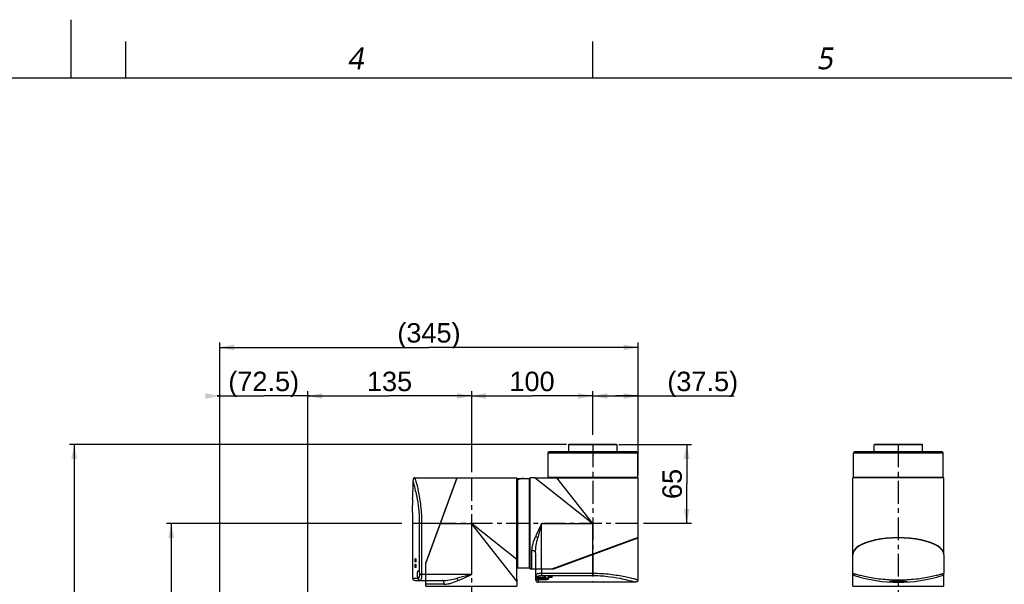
# Model space of a CAD drawing. Header units: millimetres. Extents: x 12 to 2508, y 25 to 1770.
# Tile 30 of 53: x 1218 to 2029, y 1305 to 1770. Entities that reach past the tile are written whole.
import ezdxf

# ---------------------------------------------------------------- set-up
doc = ezdxf.new("R2010")
doc.units = ezdxf.units.MM
doc.linetypes.add('CENTER', pattern=[0.6, 0.375, -0.075, 0.075, -0.075])
for name, color, linetype in [('ARM1_ABL4', 7, 'Continuous'), ('ARM1_PIPE_PBL5', 7, 'Continuous'), ('COVER_S_PBL29', 7, 'Continuous'), ('COVER_S_PBL30', 7, 'Continuous'), ('COVER_S_PBL68', 7, 'Continuous'), ('FLANGE_E_PBL3', 7, 'Continuous'), ('FLANGE_E_PBL52', 7, 'Continuous'), ('HOLDER_S_PBL18', 7, 'Continuous'), ('HOLDER_S_PBL37', 7, 'Continuous'), ('HOLDER_S_PBL66', 7, 'Continuous'), ('HOLDER_S_PBL69', 7, 'Continuous'), ('MODULE_S_ABL17', 7, 'Continuous'), ('MODULE_S_ABL2', 7, 'Continuous'), ('MODULE_S_ABL65', 7, 'Continuous'), ('MODULE_S_ABL67', 7, 'Continuous'), ('new_view_6_VBL0', 7, 'Continuous'), ('RING_S_PBL44', 7, 'Continuous'), ('오른쪽_7_VBL10', 7, 'Continuous')]:
    doc.layers.add(name, color=color, linetype=linetype)
doc.styles.get("Standard").update_dxf_attribs({"font": 'arial.ttf'})
doc.styles.add('TEXTSTYLE_2', font='malgun.ttf')
doc.dimstyles.new('DIMSTYLE_4', dxfattribs={"dimtxt": 16, "dimasz": 12, "dimexe": 1, "dimexo": 0.5, "dimgap": 1, "dimtad": 1, "dimdsep": 46, "dimtxsty": 'Standard', "dimblk": '_FILLED', "dimblk1": '_FILLED', "dimblk2": '_FILLED', "dimcen": 0.09, "dimclrt": 134, "dimazin": 2, "dimtp": 0.5, "dimtm": 0.5, "dimtfac": 1, "dimtofl": 0, "dimtmove": 0, "dimatfit": 3, "dimldrblk": '_FILLED', "dimfxl": 1, "dimtolj": 1, "dimarcsym": 0})
doc.dimstyles.new('DIMSTYLE_6', dxfattribs={"dimtxt": 16, "dimasz": 12, "dimexe": 1, "dimexo": 0.5, "dimgap": 1, "dimtad": 1, "dimdec": 0, "dimdsep": 46, "dimtxsty": 'Standard', "dimblk": '_FILLED', "dimblk1": '_FILLED', "dimblk2": '_FILLED', "dimcen": 0.09, "dimclrt": 134, "dimazin": 2, "dimtp": 1.2, "dimtm": 1.2, "dimtfac": 1, "dimtdec": 0, "dimtofl": 0, "dimtmove": 0, "dimatfit": 3, "dimldrblk": '_FILLED', "dimfxl": 1, "dimtolj": 1, "dimarcsym": 0})
doc.dimstyles.new('DIMSTYLE_7', dxfattribs={"dimtxt": 10, "dimasz": 6, "dimexe": 1, "dimexo": 0.5, "dimtad": 1, "dimdsep": 46, "dimtxsty": 'Standard', "dimblk": '_FILLED', "dimblk1": '_FILLED', "dimblk2": '_FILLED', "dimcen": 0.09, "dimclrt": 134, "dimazin": 2, "dimtp": 0.2, "dimtm": 0.2, "dimtfac": 1, "dimtofl": 0, "dimtmove": 0, "dimatfit": 1, "dimldrblk": '_FILLED', "dimfxl": 1, "dimtolj": 1, "dimarcsym": 0})
doc.dimstyles.new('DIMSTYLE_8', dxfattribs={"dimtxt": 10, "dimasz": 6, "dimexe": 1, "dimexo": 0.5, "dimtad": 1, "dimdec": 3, "dimdsep": 46, "dimtxsty": 'Standard', "dimblk": '_FILLED', "dimblk1": '_FILLED', "dimblk2": '_FILLED', "dimcen": 0.09, "dimclrt": 134, "dimazin": 2, "dimtol": 1, "dimtp": 0.015, "dimtfac": 0.6, "dimtdec": 3, "dimtofl": 0, "dimtmove": 0, "dimatfit": 1, "dimldrblk": '_FILLED', "dimfxl": 1, "dimtolj": 1, "dimarcsym": 0})

# ---------------------------------------------------------------- blocks, each defined once
blk = doc.blocks.new('_FILLED')
at = {"color": 0, "linetype": 'ByBlock'}
blk.add_solid([(0, 0), (-1, 0.2), (-1, -0.2)], dxfattribs=at)
blk = doc.blocks.new('*D13')
at = {"color": 134, "transparency": 16777216}
for p, q in [((2172.57, 1632.6), (1978.52, 1632.6)), ((1982.52, 1632.6), (1982.52, 1447.6)), ((1982.52, 1262.6), (1982.52, 1447.6)), ((1978.52, 1262.6), (2012.08, 1262.6))]:
    blk.add_line(p, q, dxfattribs=at)
at = {"color": 134, "transparency": 16777216, "xscale": 12, "yscale": 12, "zscale": 12}
for p, rotation in [((1982.52, 1632.6), 90), ((1982.52, 1262.6), 270)]:
    blk.add_blockref('_FILLED', p, dxfattribs=dict(at, rotation=rotation))
at = {"color": 134, "transparency": 16777216, "insert": (1962.52, 1447.6), "char_height": 16, "width": 36.8, "attachment_point": 2, "rotation": 90, "line_spacing_factor": 0.9}
blk.add_mtext('370', dxfattribs=at)
blk = doc.blocks.new('COVER_S_PBL29', base_point=(2199.77, 1627.85))
at = {"layer": 'COVER_S_PBL29', "color": 7}
for p, q in [((2181.72, 1667.42), (2181.72, 1659.6)), ((2182.02, 1668.96), (2182.02, 1668.48)), ((2183.52, 1670.1), (2218.02, 1670.1)), ((2218.02, 1670.1), (2192.52, 1600.5)), ((2181.52, 1652.63), (2181.52, 1652.6)), ((2181.52, 1652.6), (2181.52, 1647.6)), ((2181.52, 1647.6), (2181.52, 1647.5)), ((2181.52, 1641.7), (2181.52, 1641.6)), ((2181.52, 1641.69), (2181.52, 1641.6)), ((2181.52, 1641.6), (2181.52, 1587.6)), ((2192.52, 1589.1), (2192.52, 1600.5)), ((2183.52, 1585.6), (2192.52, 1585.6)), ((2186.29, 1587.6), (2186.22, 1587.6))]:
    blk.add_line(p, q, dxfattribs=at)
at = {"layer": 'COVER_S_PBL29', "color": 2}
for p, q in [((2187.08, 1632.6), (2187.08, 1592.09)), ((2204.28, 1632.6), (2187.08, 1632.6)), ((2188.98, 1632.6), (2188.98, 1590.6)), ((2181.52, 1587.6), (2186.16, 1587.6)), ((2192.52, 1590.6), (2187.25, 1590.6))]:
    blk.add_line(p, q, dxfattribs=at)
at = {"layer": 'COVER_S_PBL29', "color": 7}
for points in [[(2182.52, 1669.83), (2182.41, 1669.76), (2182.2, 1669.54), (2182.06, 1669.26), (2182.02, 1668.96)], [(2183.52, 1670.1), (2183.11, 1670.05), (2182.57, 1669.86), (2182.52, 1669.83)]]:
    blk.add_lwpolyline(points, dxfattribs=at)
for centre, radius, start, end in [((2183.71, 1667.46), 1.98, 134.29539, 137.92208), ((2061.52, 1644.6), 120.04, 0.00025, 1.43231), ((2183.52, 1587.6), 2, 180, 270)]:
    blk.add_arc(centre, radius, start, end, dxfattribs=at)
at = {"layer": 'COVER_S_PBL29', "color": 2}
for centre, radius, start, end in [((2188.22, 1587.6), 2.06, 180.00008, 180.47014), ((2186.16, 1587.84), 0.248, 270.07429, 275.06446)]:
    blk.add_arc(centre, radius, start, end, dxfattribs=at)
at = {"layer": 'COVER_S_PBL29', "color": 7}
for points in [[(2181.87, 1668.19), (2181.77, 1667.95), (2181.72, 1667.68), (2181.72, 1667.42)], [(2182.24, 1668.79), (2182.09, 1668.61), (2181.96, 1668.41), (2181.87, 1668.19)]]:
    blk.add_open_spline(points, degree=3, dxfattribs=at)
at = {"layer": 'COVER_S_PBL29', "color": 2}
for points, knots in [([(2181.72, 1667.42), (2182.93, 1663.42), (2184.83, 1655.9), (2186.66, 1644.24), (2187.08, 1636.64), (2187.08, 1632.6)], [0, 0, 0, 0, 0.355025, 0.6571, 1, 1, 1, 1]), ([(2182.52, 1669.83), (2182.51, 1669.83), (2182.51, 1669.8), (2182.5, 1669.76), (2182.49, 1669.69), (2182.47, 1669.59), (2182.44, 1669.46), (2182.39, 1669.22), (2182.36, 1669.02), (2182.33, 1668.88)], [0, 0, 0, 0, 0.015535, 0.060115, 0.134208, 0.239266, 0.376721, 0.547586, 1, 1, 1, 1]), ([(2183.52, 1670.1), (2183.59, 1669.86), (2183.85, 1668.9), (2184.44, 1666.79), (2185.29, 1663.38), (2186.32, 1658.79), (2187.35, 1653.21), (2188.58, 1644.39), (2188.98, 1637.4), (2188.98, 1632.6)], [0, 0, 0, 0, 0.019885, 0.07841, 0.172471, 0.297679, 0.448936, 0.620664, 1, 1, 1, 1]), ([(2188.08, 1585.6), (2187.83, 1585.6), (2187.33, 1585.7), (2186.69, 1586.14), (2186.26, 1586.8), (2186.16, 1587.32), (2186.16, 1587.58)], [0, 0, 0, 0, 0.245447, 0.493519, 0.745386, 1, 1, 1, 1]), ([(2188.98, 1590.6), (2188.98, 1589.95), (2188.94, 1588.76), (2188.77, 1587.22), (2188.53, 1586.21), (2188.3, 1585.72), (2188.15, 1585.6), (2188.08, 1585.6)], [0, 0, 0, 0, 0.370978, 0.685645, 0.900141, 0.962847, 1, 1, 1, 1])]:
    blk.add_open_spline(points, degree=3, knots=knots, dxfattribs=at)
at = {"layer": 'COVER_S_PBL29', "color": 7}
for points, knots in [([(2181.52, 1652.6), (2181.5, 1652.42), (2181.56, 1653.37), (2181.58, 1653.77), (2181.65, 1655.18), (2181.7, 1657.02), (2181.72, 1658.7), (2181.72, 1659.6)], [0, 0, 0, 0, 0.076215, 0.168696, 0.293087, 0.617447, 1, 1, 1, 1]), ([(2181.52, 1641.6), (2181.52, 1641.67), (2181.52, 1641.97), (2181.54, 1642.58), (2181.55, 1643.51), (2181.55, 1644.21), (2181.55, 1644.6)], [0, 0, 0, 0, 0.076144, 0.29291, 0.617307, 1, 1, 1, 1]), ([(2183.65, 1602.3), (2183.65, 1602.49), (2183.66, 1602.84), (2183.72, 1603.32), (2183.78, 1603.62), (2183.89, 1603.8), (2183.94, 1603.8)], [0, 0, 0, 0, 0.369755, 0.68321, 0.897619, 1, 1, 1, 1]), ([(2183.94, 1600.8), (2183.89, 1600.8), (2183.78, 1600.97), (2183.72, 1601.27), (2183.66, 1601.75), (2183.65, 1602.1), (2183.65, 1602.3)], [0, 0, 0, 0, 0.102382, 0.31679, 0.630245, 1, 1, 1, 1]), ([(2183.94, 1603.8), (2184, 1603.8), (2184.11, 1603.62), (2184.18, 1603.32), (2184.25, 1602.84), (2184.26, 1602.49), (2184.26, 1602.3)], [0, 0, 0, 0, 0.103383, 0.31819, 0.631085, 1, 1, 1, 1]), ([(2184.26, 1602.3), (2184.26, 1602.1), (2184.25, 1601.75), (2184.18, 1601.27), (2184.11, 1600.97), (2184, 1600.8), (2183.94, 1600.8)], [0, 0, 0, 0, 0.368913, 0.681808, 0.896616, 1, 1, 1, 1]), ([(2183.65, 1597.6), (2183.65, 1597.79), (2183.66, 1598.14), (2183.72, 1598.62), (2183.78, 1598.92), (2183.89, 1599.1), (2183.94, 1599.1)], [0, 0, 0, 0, 0.369755, 0.68321, 0.897619, 1, 1, 1, 1]), ([(2183.94, 1596.1), (2183.89, 1596.1), (2183.78, 1596.27), (2183.72, 1596.57), (2183.66, 1597.05), (2183.65, 1597.4), (2183.65, 1597.6)], [0, 0, 0, 0, 0.102382, 0.31679, 0.630245, 1, 1, 1, 1]), ([(2183.94, 1599.1), (2184, 1599.1), (2184.11, 1598.92), (2184.18, 1598.62), (2184.25, 1598.14), (2184.26, 1597.79), (2184.26, 1597.6)], [0, 0, 0, 0, 0.103383, 0.31819, 0.631085, 1, 1, 1, 1]), ([(2184.26, 1597.6), (2184.26, 1597.4), (2184.25, 1597.05), (2184.18, 1596.57), (2184.11, 1596.27), (2184, 1596.1), (2183.94, 1596.1)], [0, 0, 0, 0, 0.368913, 0.681808, 0.896616, 1, 1, 1, 1]), ([(2185.46, 1590.6), (2185.46, 1590.99), (2185.5, 1591.71), (2185.63, 1592.55), (2185.81, 1593.09), (2185.96, 1593.4), (2186.16, 1593.6), (2186.29, 1593.6)], [0, 0, 0, 0, 0.360277, 0.66585, 0.785509, 0.879751, 1, 1, 1, 1]), ([(2186.29, 1593.6), (2186.49, 1593.6), (2186.76, 1593.21), (2186.95, 1592.69), (2187.04, 1592.3), (2187.08, 1592.09)], [0, 0, 0, 0, 0.338756, 0.6312, 1, 1, 1, 1]), ([(2187.08, 1592.09), (2187.1, 1591.97), (2187.19, 1591.48), (2187.25, 1590.98), (2187.25, 1590.6)], [0, 0, 0, 0, 0.235411, 1, 1, 1, 1]), ([(2186.22, 1587.6), (2186.09, 1587.64), (2185.84, 1587.97), (2185.53, 1588.96), (2185.46, 1589.91), (2185.46, 1590.6)], [0, 0, 0, 0, 0.129193, 0.348262, 1, 1, 1, 1]), ([(2187.25, 1590.6), (2187.25, 1590.2), (2187.2, 1589.48), (2187.03, 1588.64), (2186.81, 1588.1), (2186.64, 1587.79), (2186.42, 1587.6), (2186.29, 1587.6)], [0, 0, 0, 0, 0.356905, 0.660298, 0.780317, 0.876063, 1, 1, 1, 1])]:
    blk.add_open_spline(points, degree=3, knots=knots, dxfattribs=at)
at = {"layer": 'COVER_S_PBL29', "color": 2}
blk.add_open_spline([(2186.22, 1587.6), (2186.21, 1587.6), (2186.19, 1587.6), (2186.18, 1587.6)], degree=3, dxfattribs=at)
blk = doc.blocks.new('HOLDER_S_PBL37', base_point=(2230.07, 1625.45))
at = {"layer": 'HOLDER_S_PBL37', "color": 7}
for p, q in [((2192.52, 1599.6), (2218.32, 1670.1)), ((2217.28, 1668.1), (2217.59, 1668.1)), ((2218.32, 1670.1), (2267.62, 1670.1)), ((2267.62, 1586.51), (2267.62, 1670.1)), ((2192.52, 1580.8), (2192.52, 1599.6)), ((2192.52, 1585.5), (2205.85, 1585.5)), ((2267.52, 1585.1), (2267.52, 1580.8)), ((2192.52, 1580.8), (2267.52, 1580.8))]:
    blk.add_line(p, q, dxfattribs=at)
at = {"layer": 'HOLDER_S_PBL37', "color": 2}
for p, q in [((2204.28, 1632.6), (2230.02, 1632.6)), ((2230.02, 1632.6), (2230.02, 1590.5)), ((2267.52, 1585.1), (2230.02, 1632.6)), ((2267.62, 1602.91), (2230.02, 1632.6)), ((2230.02, 1590.5), (2192.52, 1590.5)), ((2207.64, 1582.5), (2192.52, 1582.5))]:
    blk.add_line(p, q, dxfattribs=at)
at = {"layer": 'HOLDER_S_PBL37', "color": 7}
blk.add_arc((2277.53, 1585.1), 10.01, 171.89554, 179.99424, dxfattribs=at)
at = {"layer": 'HOLDER_S_PBL37', "color": 2}
for points, knots in [([(2205.85, 1585.5), (2207.9, 1585.5), (2212.07, 1586), (2216.15, 1586.88), (2218.22, 1587.37)], [0, 0, 0, 0, 0.489936, 1, 1, 1, 1]), ([(2207.64, 1582.5), (2207.64, 1582.88), (2207.56, 1583.62), (2207.19, 1584.59), (2206.63, 1585.3), (2206.09, 1585.5), (2205.85, 1585.5)], [0, 0, 0, 0, 0.304409, 0.580241, 0.809815, 1, 1, 1, 1]), ([(2207.64, 1582.5), (2208.56, 1582.5), (2210.45, 1582.7), (2214.32, 1583.64), (2217.18, 1584.71), (2219.1, 1585.5)], [0, 0, 0, 0, 0.231676, 0.477405, 1, 1, 1, 1]), ([(2230.02, 1590.5), (2229.03, 1590.22), (2225.11, 1589.14), (2221.19, 1588.08), (2218.22, 1587.37)], [0, 0, 0, 0, 0.251279, 1, 1, 1, 1]), ([(2219.1, 1585.5), (2219.04, 1585.67), (2218.79, 1586.31), (2218.49, 1586.94), (2218.22, 1587.37)], [0, 0, 0, 0, 0.263076, 1, 1, 1, 1]), ([(2219.1, 1585.5), (2220.01, 1585.87), (2223.69, 1587.45), (2227.3, 1589.19), (2230.02, 1590.5)], [0, 0, 0, 0, 0.245874, 1, 1, 1, 1])]:
    blk.add_open_spline(points, degree=3, knots=knots, dxfattribs=at)
blk = doc.blocks.new('*D14')
at = {"color": 134, "transparency": 16777216}
for p, q in [((2308.32, 1697.6), (1898.52, 1697.6)), ((1902.52, 1697.6), (1902.52, 1162.6)), ((1902.52, 627.6), (1902.52, 1162.6)), ((2153.52, 627.6), (1898.52, 627.6))]:
    blk.add_line(p, q, dxfattribs=at)
at = {"color": 134, "transparency": 16777216, "xscale": 12, "yscale": 12, "zscale": 12}
for p, rotation in [((1902.52, 1697.6), 90), ((1902.52, 627.6), 270)]:
    blk.add_blockref('_FILLED', p, dxfattribs=dict(at, rotation=rotation))
at = {"color": 134, "transparency": 16777216, "insert": (1882.52, 1162.6), "char_height": 16, "width": 49.0667, "attachment_point": 2, "rotation": 90, "line_spacing_factor": 0.9}
blk.add_mtext('1070', dxfattribs=at)
blk = doc.blocks.new('*D16')
at = {"color": 134, "transparency": 16777216}
for p, q in [((2230.02, 1741.6), (2230.02, 1683.97)), ((2230.02, 1737.6), (2280.02, 1737.6)), ((2330.02, 1737.6), (2280.02, 1737.6)), ((2330.02, 1705.45), (2330.02, 1741.6))]:
    blk.add_line(p, q, dxfattribs=at)
at = {"color": 134, "transparency": 16777216, "xscale": 12, "yscale": 12, "zscale": 12, "rotation": 180}
blk.add_blockref('_FILLED', (2230.02, 1737.6), dxfattribs=at)
at = {"color": 134, "transparency": 16777216, "xscale": 12, "yscale": 12, "zscale": 12}
blk.add_blockref('_FILLED', (2330.02, 1737.6), dxfattribs=at)
at = {"color": 134, "transparency": 16777216, "insert": (2280.02, 1757.6), "char_height": 16, "width": 36.8, "attachment_point": 2, "line_spacing_factor": 0.9}
blk.add_mtext('100', dxfattribs=at)
blk = doc.blocks.new('*D17')
at = {"color": 134, "transparency": 16777216}
for p, q in [((2330.02, 1720.8), (2330.02, 1741.6)), ((2330.02, 1737.6), (2348.77, 1737.6)), ((2367.52, 1737.6), (2348.77, 1737.6)), ((2348.77, 1737.6), (2446.74, 1737.6)), ((2367.52, 1672.2), (2367.52, 1741.6))]:
    blk.add_line(p, q, dxfattribs=at)
at = {"color": 134, "transparency": 16777216, "xscale": 12, "yscale": 12, "zscale": 12, "rotation": 180}
blk.add_blockref('_FILLED', (2330.02, 1737.6), dxfattribs=at)
at = {"color": 134, "transparency": 16777216, "xscale": 12, "yscale": 12, "zscale": 12}
blk.add_blockref('_FILLED', (2367.52, 1737.6), dxfattribs=at)
at = {"color": 134, "transparency": 16777216, "insert": (2391.56, 1757.6), "char_height": 16, "width": 55.1704, "attachment_point": 1, "line_spacing_factor": 0.9}
blk.add_mtext('(37.5)', dxfattribs=at)
blk = doc.blocks.new('*D18')
at = {"color": 134, "transparency": 16777216}
for p, q in [((2351.72, 1697.6), (2411.52, 1697.6)), ((2407.52, 1697.6), (2407.52, 1665.1)), ((2407.52, 1632.6), (2407.52, 1665.1)), ((2411.52, 1632.6), (2371.81, 1632.6))]:
    blk.add_line(p, q, dxfattribs=at)
at = {"color": 134, "transparency": 16777216, "xscale": 12, "yscale": 12, "zscale": 12}
for p, rotation in [((2407.52, 1697.6), 90), ((2407.52, 1632.6), 270)]:
    blk.add_blockref('_FILLED', p, dxfattribs=dict(at, rotation=rotation))
at = {"color": 134, "transparency": 16777216, "insert": (2387.52, 1665.1), "char_height": 16, "width": 24.5333, "attachment_point": 2, "rotation": 90, "line_spacing_factor": 0.9}
blk.add_mtext('65', dxfattribs=at)
blk = doc.blocks.new('*D15')
at = {"color": 134, "transparency": 16777216}
for p, q in [((2095.02, 1327.64), (2095.02, 1741.6)), ((2095.02, 1737.6), (2162.52, 1737.6)), ((2230.02, 1737.6), (2162.52, 1737.6)), ((2230.02, 1741.6), (2230.02, 1674.71))]:
    blk.add_line(p, q, dxfattribs=at)
at = {"color": 134, "transparency": 16777216, "xscale": 12, "yscale": 12, "zscale": 12, "rotation": 180}
blk.add_blockref('_FILLED', (2095.02, 1737.6), dxfattribs=at)
at = {"color": 134, "transparency": 16777216, "xscale": 12, "yscale": 12, "zscale": 12}
blk.add_blockref('_FILLED', (2230.02, 1737.6), dxfattribs=at)
at = {"color": 134, "transparency": 16777216, "insert": (2162.52, 1757.6), "char_height": 16, "width": 36.8, "attachment_point": 2, "line_spacing_factor": 0.9}
blk.add_mtext('135', dxfattribs=at)
blk = doc.blocks.new('*D19')
at = {"color": 134, "transparency": 16777216}
for p, q in [((2022.52, 1737.6), (2020.52, 1737.6)), ((2020.52, 1737.6), (2058.77, 1737.6)), ((2022.52, 1317.6), (2022.52, 1741.6)), ((2097.02, 1737.6), (2058.77, 1737.6)), ((2095.02, 1568.27), (2095.02, 1741.6)), ((2095.02, 1737.6), (2097.02, 1737.6))]:
    blk.add_line(p, q, dxfattribs=at)
at = {"color": 134, "transparency": 16777216, "xscale": 12, "yscale": 12, "zscale": 12}
blk.add_blockref('_FILLED', (2022.52, 1737.6), dxfattribs=at)
at = {"color": 134, "transparency": 16777216, "xscale": 12, "yscale": 12, "zscale": 12, "rotation": 180}
blk.add_blockref('_FILLED', (2095.02, 1737.6), dxfattribs=at)
at = {"color": 134, "transparency": 16777216, "insert": (2058.77, 1757.6), "char_height": 16, "width": 55.1704, "attachment_point": 2, "line_spacing_factor": 0.9}
blk.add_mtext('(72.5)', dxfattribs=at)
blk = doc.blocks.new('*D24')
at = {"color": 134, "transparency": 16777216}
for p, q in [((2022.52, 1317.6), (2022.52, 1781.6)), ((2367.52, 1672.2), (2367.52, 1781.6)), ((2022.52, 1777.6), (2195.02, 1777.6)), ((2367.52, 1777.6), (2195.02, 1777.6))]:
    blk.add_line(p, q, dxfattribs=at)
at = {"color": 134, "transparency": 16777216, "xscale": 12, "yscale": 12, "zscale": 12, "rotation": 180}
blk.add_blockref('_FILLED', (2022.52, 1777.6), dxfattribs=at)
at = {"color": 134, "transparency": 16777216, "xscale": 12, "yscale": 12, "zscale": 12}
blk.add_blockref('_FILLED', (2367.52, 1777.6), dxfattribs=at)
at = {"color": 134, "transparency": 16777216, "insert": (2195.02, 1797.6), "char_height": 16, "width": 50.3111, "attachment_point": 2, "line_spacing_factor": 0.9}
blk.add_mtext('(345)', dxfattribs=at)
blk = doc.blocks.new('COVER_S_PBL30', base_point=(2325.27, 1602.35))
at = {"layer": 'COVER_S_PBL30', "color": 7}
for p, q in [((2297.92, 1595.1), (2367.52, 1620.6)), ((2367.52, 1586.1), (2367.52, 1620.6)), ((2283.02, 1586.1), (2283.02, 1595.1)), ((2286.52, 1595.1), (2297.92, 1595.1)), ((2285.03, 1588.8), (2285.02, 1588.87)), ((2285.02, 1588.04), (2289.22, 1588.04)), ((2339.02, 1584.1), (2285.02, 1584.1)), ((2339.02, 1584.1), (2339.12, 1584.1)), ((2344.92, 1584.1), (2345.02, 1584.1)), ((2344.92, 1584.1), (2345.02, 1584.1)), ((2350.02, 1584.1), (2345.02, 1584.1)), ((2350.02, 1584.1), (2350.06, 1584.1)), ((2364.84, 1584.3), (2357.02, 1584.3)), ((2366.38, 1584.6), (2365.9, 1584.6))]:
    blk.add_line(p, q, dxfattribs=at)
at = {"layer": 'COVER_S_PBL30', "color": 2}
for p, q in [((2330.02, 1589.66), (2330.02, 1606.86)), ((2288.02, 1589.83), (2288.02, 1595.1)), ((2288.02, 1591.56), (2330.02, 1591.56)), ((2283.02, 1588.05), (2284.02, 1588.05)), ((2284.02, 1588.34), (2284.02, 1588.05)), ((2285.02, 1588.74), (2285.02, 1588.04)), ((2285.02, 1588.08), (2287.06, 1588.08)), ((2285.02, 1587.04), (2285.02, 1584.1)), ((2289.22, 1587.04), (2285.02, 1587.04)), ((2289.22, 1586.05), (2285.02, 1586.05)), ((2288.97, 1588.08), (2289.22, 1588.08)), ((2289.22, 1586.05), (2289.22, 1588.08)), ((2289.51, 1589.66), (2330.02, 1589.66))]:
    blk.add_line(p, q, dxfattribs=at)
at = {"layer": 'COVER_S_PBL30', "color": 7}
for points in [[(2283.02, 1590.08), (2283.04, 1589.77), (2283.18, 1589.28), (2283.44, 1588.83), (2283.8, 1588.46), (2284.24, 1588.2), (2284.73, 1588.07), (2285.02, 1588.04)], [(2289.22, 1588.04), (2289.95, 1588.03), (2290.85, 1587.96), (2291.66, 1587.84), (2292.27, 1587.7), (2292.65, 1587.58), (2292.85, 1587.49), (2292.89, 1587.47)], [(2366.38, 1584.6), (2366.68, 1584.64), (2366.96, 1584.78), (2367.18, 1584.99), (2367.25, 1585.1)], [(2367.25, 1585.09), (2367.28, 1585.15), (2367.47, 1585.69), (2367.52, 1586.1)]]:
    blk.add_lwpolyline(points, dxfattribs=at)
at = {"layer": 'COVER_S_PBL30', "color": 2}
for centre, radius, start, end in [((2285.02, 1590.08), 2, 179.98249, 269.97613), ((2285.02, 1588.05), 2, 179.99566, 269.99248), ((2285.02, 1590.8), 2.06, 269.54746, 269.99993), ((2291.46, 1583.51), 4.33, 69.8881, 70.77732)]:
    blk.add_arc(centre, radius, start, end, dxfattribs=at)
at = {"layer": 'COVER_S_PBL30', "color": 7}
for centre, radius, start, end in [((2285.02, 1586.1), 2, 180, 270), ((2342.02, 1464.09), 120.04, 90.00025, 91.43231), ((2364.88, 1586.29), 1.98, 312.07799, 315.70435)]:
    blk.add_arc(centre, radius, start, end, dxfattribs=at)
at = {"layer": 'COVER_S_PBL30', "color": 2}
for points, knots in [([(2283.02, 1590.66), (2283.02, 1590.72), (2283.14, 1590.88), (2283.63, 1591.11), (2284.64, 1591.34), (2286.19, 1591.52), (2287.37, 1591.56), (2288.02, 1591.56)], [0, 0, 0, 0, 0.037151, 0.09985, 0.314351, 0.629026, 1, 1, 1, 1]), ([(2330.02, 1591.56), (2332.47, 1591.56), (2337.28, 1591.42), (2344.24, 1590.82), (2350.63, 1589.93), (2355.48, 1589.03), (2358.9, 1588.29), (2361.08, 1587.79), (2362.97, 1587.32), (2364.53, 1586.92), (2365.79, 1586.58), (2366.57, 1586.37), (2367.11, 1586.21), (2367.25, 1586.18), (2367.58, 1586.07), (2367.52, 1586.1)], [0, 0, 0, 0, 0.193425, 0.379421, 0.551117, 0.702351, 0.768536, 0.827548, 0.878764, 0.9216, 0.955533, 0.980118, 0.988792, 0.995012, 1, 1, 1, 1]), ([(2285, 1588.74), (2284.74, 1588.74), (2284.22, 1588.84), (2283.57, 1589.27), (2283.12, 1589.9), (2283.02, 1590.41), (2283.02, 1590.66)], [0, 0, 0, 0, 0.254544, 0.506373, 0.754489, 1, 1, 1, 1]), ([(2285.02, 1587.04), (2284.76, 1587.04), (2284.23, 1587.26), (2284.02, 1587.8), (2284.02, 1588.05)], [0, 0, 0, 0, 0.499592, 1, 1, 1, 1]), ([(2289.22, 1588.08), (2289.91, 1588.08), (2291.14, 1588), (2292.37, 1587.77), (2292.88, 1587.59)], [0, 0, 0, 0, 0.560724, 1, 1, 1, 1]), ([(2292.52, 1587.63), (2292.37, 1587.52), (2291.95, 1587.34), (2290.85, 1587.09), (2289.9, 1587.04), (2289.22, 1587.04)], [0, 0, 0, 0, 0.163766, 0.396179, 1, 1, 1, 1]), ([(2292.94, 1587.57), (2293.13, 1587.5), (2293.38, 1587.4), (2293.63, 1587.19), (2293.72, 1587.05), (2293.72, 1586.89), (2293.62, 1586.75), (2293.44, 1586.63), (2293.2, 1586.52), (2292.88, 1586.41), (2292.34, 1586.28), (2291.52, 1586.16), (2290.41, 1586.07), (2289.63, 1586.05), (2289.22, 1586.05)], [0, 0, 0, 0, 0.103332, 0.139101, 0.166272, 0.189678, 0.21663, 0.252267, 0.29861, 0.356127, 0.424582, 0.59087, 0.787364, 1, 1, 1, 1]), ([(2330.02, 1589.66), (2334.06, 1589.66), (2341.66, 1589.24), (2353.32, 1587.41), (2360.84, 1585.51), (2364.84, 1584.3)], [0, 0, 0, 0, 0.3429, 0.644974, 1, 1, 1, 1]), ([(2366.3, 1584.91), (2366.44, 1584.94), (2366.64, 1584.97), (2366.88, 1585.02), (2367.01, 1585.05), (2367.11, 1585.07), (2367.19, 1585.09), (2367.22, 1585.09), (2367.25, 1585.1), (2367.25, 1585.1)], [0, 0, 0, 0, 0.452428, 0.622623, 0.76004, 0.866147, 0.941344, 0.985823, 1, 1, 1, 1])]:
    blk.add_open_spline(points, degree=3, knots=knots, dxfattribs=at)
at = {"layer": 'COVER_S_PBL30', "color": 7}
for points, knots in [([(2285.02, 1588.87), (2285.02, 1589), (2285.21, 1589.21), (2285.53, 1589.39), (2286.06, 1589.61), (2286.9, 1589.78), (2287.63, 1589.83), (2288.02, 1589.83)], [0, 0, 0, 0, 0.123919, 0.219665, 0.339694, 0.64311, 1, 1, 1, 1]), ([(2287.06, 1588.08), (2286.58, 1588.12), (2285.93, 1588.22), (2285.25, 1588.5), (2285.05, 1588.7), (2285.03, 1588.8)], [0, 0, 0, 0, 0.650706, 0.86335, 1, 1, 1, 1]), ([(2288.02, 1588.05), (2287.78, 1588.05), (2287.46, 1588.05), (2287.14, 1588.07), (2287.06, 1588.08)], [0, 0, 0, 0, 0.755742, 1, 1, 1, 1]), ([(2288.02, 1589.83), (2288.15, 1589.83), (2288.65, 1589.81), (2289.15, 1589.72), (2289.51, 1589.66)], [0, 0, 0, 0, 0.260756, 1, 1, 1, 1]), ([(2288.97, 1588.08), (2288.89, 1588.07), (2288.58, 1588.05), (2288.26, 1588.05), (2288.02, 1588.05)], [0, 0, 0, 0, 0.244258, 1, 1, 1, 1]), ([(2291.02, 1588.87), (2291.02, 1588.77), (2290.91, 1588.61), (2290.69, 1588.47), (2290.34, 1588.32), (2289.76, 1588.17), (2289.25, 1588.1), (2288.97, 1588.08)], [0, 0, 0, 0, 0.128667, 0.220665, 0.335399, 0.631183, 1, 1, 1, 1]), ([(2289.51, 1589.66), (2289.72, 1589.62), (2290.11, 1589.53), (2290.63, 1589.33), (2291.02, 1589.07), (2291.02, 1588.87)], [0, 0, 0, 0, 0.368796, 0.661229, 1, 1, 1, 1]), ([(2293.45, 1588.44), (2293.45, 1588.51), (2293.61, 1588.66), (2294.13, 1588.83), (2294.64, 1588.89), (2295.02, 1588.89)], [0, 0, 0, 0, 0.119084, 0.333763, 1, 1, 1, 1]), ([(2295.02, 1588.02), (2294.64, 1588.02), (2294.19, 1588.05), (2293.72, 1588.2), (2293.55, 1588.27), (2293.45, 1588.38), (2293.45, 1588.44)], [0, 0, 0, 0, 0.6676, 0.787748, 0.882103, 1, 1, 1, 1]), ([(2295.02, 1588.89), (2295.39, 1588.89), (2295.9, 1588.83), (2296.43, 1588.66), (2296.59, 1588.51), (2296.59, 1588.44)], [0, 0, 0, 0, 0.666244, 0.880911, 1, 1, 1, 1]), ([(2296.59, 1588.44), (2296.59, 1588.38), (2296.48, 1588.27), (2296.32, 1588.2), (2295.84, 1588.05), (2295.39, 1588.02), (2295.02, 1588.02)], [0, 0, 0, 0, 0.117889, 0.212245, 0.3324, 1, 1, 1, 1]), ([(2345.02, 1584.1), (2344.94, 1584.1), (2344.65, 1584.1), (2344.03, 1584.12), (2343.11, 1584.13), (2342.4, 1584.13), (2342.02, 1584.13)], [0, 0, 0, 0, 0.076144, 0.29291, 0.617307, 1, 1, 1, 1]), ([(2357.02, 1584.3), (2356.12, 1584.3), (2354.47, 1584.28), (2352.32, 1584.22), (2350.88, 1584.14), (2350.19, 1584.11), (2350.02, 1584.1)], [0, 0, 0, 0, 0.382551, 0.706911, 0.923785, 1, 1, 1, 1])]:
    blk.add_open_spline(points, degree=3, knots=knots, dxfattribs=at)
at = {"layer": 'COVER_S_PBL30', "color": 2}
blk.add_open_spline([(2285.02, 1588.74), (2285.02, 1588.76), (2285.02, 1588.78), (2285.03, 1588.8)], degree=3, dxfattribs=at)
at = {"layer": 'COVER_S_PBL30', "color": 7}
for points in [[(2364.84, 1584.3), (2365.1, 1584.3), (2365.37, 1584.35), (2365.61, 1584.45)], [(2365.61, 1584.45), (2365.83, 1584.54), (2366.03, 1584.66), (2366.21, 1584.82)]]:
    blk.add_open_spline(points, degree=3, dxfattribs=at)
blk = doc.blocks.new('RING_S_PBL44', base_point=(2272.92, 1632.6))
at = {"layer": 'RING_S_PBL44', "color": 7}
for p, q in [((2267.92, 1669.6), (2267.92, 1595.6)), ((2267.92, 1669.6), (2272.92, 1669.6)), ((2273.09, 1669.6), (2277.92, 1669.6)), ((2277.92, 1595.6), (2277.92, 1669.6)), ((2277.92, 1595.6), (2267.92, 1595.6))]:
    blk.add_line(p, q, dxfattribs=at)
for start, end in [(90.40215, 90.80385), (90, 90.40215)]:
    blk.add_arc((2273.09, 1657.31), 12.29, start, end, dxfattribs=at)
for centre, major_axis, start_param, end_param in [((2272.92, 1632.6), (0, 37), 6.279114, 6.519438), ((2252.92, 1632.6), (64.09, 0), 1.332458, 1.334544)]:
    blk.add_ellipse(centre, major_axis=major_axis, ratio=0.57735, start_param=start_param, end_param=end_param, dxfattribs=at)
blk.add_open_spline([(2272.92, 1669.6), (2272.51, 1669.59), (2270.84, 1669.48), (2269.21, 1669.04), (2268.05, 1668.55)], degree=3, knots=[0, 0, 0, 0, 0.245734, 1, 1, 1, 1], dxfattribs=at)
blk = doc.blocks.new('FLANGE_E_PBL52', base_point=(2708.46, 1684.15))
at = {"layer": 'FLANGE_E_PBL52', "color": 7}
for p, q in [((2688.76, 1697.6), (2688.46, 1697.3)), ((2688.46, 1691.6), (2688.46, 1697.3)), ((2728.46, 1697.3), (2688.46, 1697.3)), ((2728.16, 1697.6), (2688.76, 1697.6)), ((2728.16, 1697.6), (2728.46, 1697.3)), ((2728.46, 1691.6), (2728.46, 1697.3)), ((2671.46, 1670.8), (2671.46, 1690.6)), ((2744.46, 1691.6), (2672.46, 1691.6)), ((2745.46, 1670.8), (2745.46, 1690.6)), ((2671.56, 1670.7), (2671.46, 1670.8)), ((2671.46, 1670.8), (2745.46, 1670.8)), ((2671.56, 1670.7), (2745.36, 1670.7)), ((2745.36, 1670.7), (2745.46, 1670.8))]:
    blk.add_line(p, q, dxfattribs=at)
at = {"layer": 'FLANGE_E_PBL52', "color": 2}
blk.add_line((2745.46, 1690.6), (2671.46, 1690.6), dxfattribs=at)
at = {"layer": 'FLANGE_E_PBL52', "color": 7}
for centre, start, end in [((2672.46, 1690.6), 90, 180), ((2744.46, 1690.6), 0, 90)]:
    blk.add_arc(centre, 1, start, end, dxfattribs=at)
blk = doc.blocks.new('HOLDER_S_PBL66', base_point=(2708.46, 1586.18))
at = {"layer": 'HOLDER_S_PBL66', "color": 7}
for p, q in [((2670.96, 1580.8), (2670.96, 1591.56)), ((2745.96, 1580.8), (2745.96, 1591.56)), ((2670.96, 1580.8), (2745.96, 1580.8))]:
    blk.add_line(p, q, dxfattribs=at)
blk = doc.blocks.new('MODULE_S_ABL65', base_point=(2708.46, 1586.18))
at = {"layer": 'HOLDER_S_PBL66'}
blk.add_blockref('HOLDER_S_PBL66', (2708.46, 1586.18), dxfattribs=at)
blk = doc.blocks.new('COVER_S_PBL68', base_point=(2708.46, 1595.58))
at = {"layer": 'COVER_S_PBL68', "color": 7}
for p, q in [((2670.96, 1591.56), (2670.96, 1606.86)), ((2745.96, 1606.86), (2745.96, 1591.56)), ((2701.46, 1584.3), (2701.46, 1584.91)), ((2701.46, 1584.6), (2715.46, 1584.6)), ((2715.46, 1584.91), (2715.46, 1584.3))]:
    blk.add_line(p, q, dxfattribs=at)
for centre, radius, start, end in [((2672.96, 1591.56), 2, 180, 252.49144), ((2743.96, 1591.56), 2, 287.50859, 360), ((2708.46, 1704.1), 120, 252.49149, 287.50851)]:
    blk.add_arc(centre, radius, start, end, dxfattribs=at)
blk.add_ellipse((2708.46, 1606.86), major_axis=(37.5, 0), ratio=0.366379, start_param=0, end_param=3.141593, dxfattribs=at)
at = {"layer": 'COVER_S_PBL68', "color": 2}
for points, knots in [([(2670.96, 1591.56), (2670.97, 1591.55), (2671.03, 1591.55), (2671.17, 1591.5), (2671.4, 1591.43), (2671.71, 1591.34), (2672.12, 1591.22), (2672.83, 1591.02), (2673.94, 1590.71), (2675.51, 1590.29), (2677.39, 1589.81), (2679.56, 1589.3), (2682.99, 1588.56), (2687.84, 1587.67), (2694.23, 1586.81), (2701.2, 1586.23), (2708.46, 1586.03), (2715.72, 1586.23), (2722.68, 1586.81), (2729.07, 1587.67), (2733.92, 1588.56), (2737.35, 1589.3), (2739.52, 1589.81), (2741.41, 1590.29), (2742.97, 1590.71), (2744.08, 1591.02), (2744.79, 1591.22), (2745.2, 1591.34), (2745.52, 1591.43), (2745.74, 1591.5), (2745.88, 1591.55), (2745.94, 1591.55), (2745.96, 1591.56)], [0, 0, 0, 0, 0.000627, 0.002503, 0.005623, 0.009973, 0.015538, 0.022296, 0.039293, 0.060735, 0.086355, 0.11586, 0.148941, 0.224521, 0.310336, 0.403313, 0.500001, 0.596688, 0.689661, 0.775474, 0.851054, 0.884135, 0.913641, 0.939262, 0.960705, 0.977703, 0.984462, 0.990026, 0.994377, 0.997497, 0.999373, 1, 1, 1, 1]), ([(2701.46, 1584.91), (2702.61, 1584.98), (2704.94, 1585.06), (2708.46, 1585.11), (2711.97, 1585.06), (2714.3, 1584.98), (2715.46, 1584.91)], [0, 0, 0, 0, 0.247539, 0.499993, 0.752471, 1, 1, 1, 1])]:
    blk.add_open_spline(points, degree=3, knots=knots, dxfattribs=at)
blk = doc.blocks.new('HOLDER_S_PBL69', base_point=(2708.46, 1638.53))
at = {"layer": 'HOLDER_S_PBL69', "color": 7}
for p, q in [((2670.96, 1606.86), (2670.96, 1670.2)), ((2745.96, 1670.2), (2670.96, 1670.2)), ((2745.96, 1606.86), (2745.96, 1670.2))]:
    blk.add_line(p, q, dxfattribs=at)
blk.add_ellipse((2708.46, 1607.17), major_axis=(37.5, 0), ratio=0.365957, start_param=6.283185, end_param=9.424778, dxfattribs=at)
blk = doc.blocks.new('MODULE_S_ABL67', base_point=(2708.46, 1638.53))
at = {"layer": 'COVER_S_PBL68'}
blk.add_blockref('COVER_S_PBL68', (2708.46, 1595.58), dxfattribs=at)
at = {"layer": 'HOLDER_S_PBL69'}
blk.add_blockref('HOLDER_S_PBL69', (2708.46, 1638.53), dxfattribs=at)
blk = doc.blocks.new('오른쪽_7_VBL10', base_point=(2664.31, 682.82))
at = {"layer": 'FLANGE_E_PBL52'}
blk.add_blockref('FLANGE_E_PBL52', (2708.46, 1684.15), dxfattribs=at)
at = {"layer": 'MODULE_S_ABL65'}
blk.add_blockref('MODULE_S_ABL65', (2708.46, 1586.18), dxfattribs=at)
at = {"layer": 'MODULE_S_ABL67'}
blk.add_blockref('MODULE_S_ABL67', (2708.46, 1638.53), dxfattribs=at)
blk = doc.blocks.new('MODULE_S_ABL2', base_point=(2058.872, 1466.348))
at = {"layer": 'COVER_S_PBL29'}
blk.add_blockref('COVER_S_PBL29', (2199.766, 1627.848), dxfattribs=at)
at = {"layer": 'HOLDER_S_PBL37'}
blk.add_blockref('HOLDER_S_PBL37', (2230.067, 1625.446), dxfattribs=at)
at = {"layer": 'MODULE_S_ABL2', "color": 134}
dim = blk.add_linear_dim(base=(1982.517, 1262.596), p1=(2173.074, 1632.596), p2=(2012.581, 1262.596), angle=270, dimstyle='DIMSTYLE_4', dxfattribs=at)
dim.commit()
dim.dimension.update_dxf_attribs({"geometry": '*D13', "text_midpoint": (1982.517, 1447.777), "dimtype": 128})
blk = doc.blocks.new('FLANGE_E_PBL3', base_point=(2209.2845, 1219.5689))
at = {"layer": 'FLANGE_E_PBL3', "color": 7}
for p, q in [((2310.0174, 1697.2964), (2310.3174, 1697.5964)), ((2310.0174, 1697.2964), (2310.0174, 1691.5964)), ((2350.0174, 1697.2964), (2310.0174, 1697.2964)), ((2349.7174, 1697.5964), (2310.3174, 1697.5964)), ((2350.0174, 1697.2964), (2349.7174, 1697.5964)), ((2350.0174, 1697.2964), (2350.0174, 1691.5964)), ((2293.0174, 1690.5964), (2293.0174, 1670.7964)), ((2366.0171, 1691.5964), (2294.0174, 1691.5964)), ((2367.0174, 1690.5964), (2367.0174, 1670.7964)), ((2293.0174, 1670.7964), (2293.1174, 1670.6964)), ((2293.0174, 1670.7964), (2367.0174, 1670.7964)), ((2293.1174, 1670.6964), (2366.9174, 1670.6964)), ((2367.0174, 1670.7964), (2366.9174, 1670.6964))]:
    blk.add_line(p, q, dxfattribs=at)
at = {"layer": 'FLANGE_E_PBL3', "color": 2}
blk.add_line((2367.0174, 1690.5964), (2293.0174, 1690.5964), dxfattribs=at)
at = {"layer": 'FLANGE_E_PBL3', "color": 7}
for centre, start, end in [((2294.0174, 1690.5964), 90, 180), ((2366.0174, 1690.5964), 0, 90)]:
    blk.add_arc(centre, 1, start, end, dxfattribs=at)
at = {"layer": 'FLANGE_E_PBL3', "color": 134}
for base, p1, p2, angle, dimstyle, picture, middle in [((2230.0174, 1737.5964), (2330.0174, 1704.9469), (2230.0174, 1683.4692), 180, 'DIMSTYLE_7', '*D16', (2280.4347, 1737.5964)), ((2407.5158, 1632.5964), (2351.2174, 1697.5964), (2371.3083, 1632.5964), 270, 'DIMSTYLE_8', '*D18', (2407.5158, 1664.905))]:
    dim = blk.add_linear_dim(base=base, p1=p1, p2=p2, angle=angle, dimstyle=dimstyle, override={"dimpost": '<>'}, dxfattribs=at)
    dim.commit()
    dim.dimension.update_dxf_attribs({"geometry": picture, "text_midpoint": middle, "dimtype": 128})
dim = blk.add_linear_dim(base=(2367.5174, 1737.5964), p1=(2330.0174, 1720.3029), p2=(2367.5174, 1671.6964), text='(<>)', dimstyle='DIMSTYLE_7', override={"dimpost": '<>'}, dxfattribs=at)
dim.commit()
dim.dimension.update_dxf_attribs({"geometry": '*D17', "text_midpoint": (2419.1499, 1737.5964), "dimtype": 128})
dim = blk.add_linear_dim(base=(1902.5174, 627.5964), p1=(2308.8174, 1697.5964), p2=(2154.0174, 627.5964), angle=270, dimstyle='DIMSTYLE_6', dxfattribs=at)
dim.commit()
dim.dimension.update_dxf_attribs({"geometry": '*D14', "text_midpoint": (1902.5174, 1163.0002), "dimtype": 128})
blk = doc.blocks.new('ARM1_PIPE_PBL5', base_point=(2125.267, 1338.169))
at = {"layer": 'ARM1_PIPE_PBL5', "color": 7}
for p, q in [((2047.517, 1170.396), (2047.517, 864.796)), ((2142.517, 1170.396), (2047.517, 1170.396)), ((2142.517, 1170.396), (2142.517, 864.796)), ((2142.517, 864.796), (2047.517, 864.796))]:
    blk.add_line(p, q, dxfattribs=at)
at = {"layer": 'ARM1_PIPE_PBL5', "color": 134}
dim = blk.add_linear_dim(base=(2022.517, 1737.596), p1=(2095.017, 1567.767), p2=(2022.517, 1317.096), angle=180, text='(<>)', dimstyle='DIMSTYLE_7', override={"dimpost": '<>'}, dxfattribs=at)
dim.commit()
dim.dimension.update_dxf_attribs({"geometry": '*D19', "text_midpoint": (2058.767, 1737.596), "dimtype": 128})
dim = blk.add_linear_dim(base=(2230.017, 1737.596), p1=(2095.017, 1327.139), p2=(2230.017, 1674.213), dimstyle='DIMSTYLE_4', dxfattribs=at)
dim.commit()
dim.dimension.update_dxf_attribs({"geometry": '*D15', "text_midpoint": (2162.638, 1737.596), "dimtype": 128})
blk = doc.blocks.new('ARM1_ABL4', base_point=(2125.27, 1326.07))
at = {"layer": 'ARM1_PIPE_PBL5'}
blk.add_blockref('ARM1_PIPE_PBL5', (2125.27, 1338.17), dxfattribs=at)
blk = doc.blocks.new('HOLDER_S_PBL18', base_point=(2195.017, 1556.596))
at = {"layer": 'HOLDER_S_PBL18', "color": 7}
for p, q in [((2278.217, 1670.096), (2278.217, 1595.096)), ((2282.517, 1670.096), (2278.217, 1670.096)), ((2283.928, 1670.196), (2367.517, 1670.196)), ((2367.517, 1620.896), (2367.517, 1670.196)), ((2367.517, 1620.896), (2297.017, 1595.096)), ((2365.517, 1619.864), (2365.517, 1620.164)), ((2282.917, 1608.43), (2282.917, 1595.096)), ((2278.217, 1595.096), (2297.017, 1595.096))]:
    blk.add_line(p, q, dxfattribs=at)
at = {"layer": 'HOLDER_S_PBL18', "color": 2}
for p, q in [((2282.517, 1670.096), (2330.017, 1632.596)), ((2330.017, 1632.596), (2300.333, 1670.196)), ((2287.917, 1595.096), (2287.917, 1632.596)), ((2287.917, 1632.596), (2330.017, 1632.596)), ((2330.017, 1606.857), (2330.017, 1632.596)), ((2279.917, 1595.096), (2279.917, 1610.22))]:
    blk.add_line(p, q, dxfattribs=at)
at = {"layer": 'HOLDER_S_PBL18', "color": 7}
blk.add_arc((2282.516, 1680.109), 10.013, 270.005757, 278.104459, dxfattribs=at)
at = {"layer": 'HOLDER_S_PBL18', "color": 2}
for points, knots in [([(2287.917, 1632.596), (2287.479, 1631.684), (2285.748, 1628.074), (2284.053, 1624.444), (2282.917, 1621.677)], [0, 0, 0, 0, 0.2528914, 1, 1, 1, 1]), ([(2287.917, 1632.596), (2287.644, 1631.612), (2286.556, 1627.693), (2285.496, 1623.766), (2284.792, 1620.803)], [0, 0, 0, 0, 0.2512811, 1, 1, 1, 1]), ([(2279.917, 1610.22), (2279.917, 1611.139), (2280.123, 1613.034), (2281.056, 1616.895), (2282.13, 1619.759), (2282.917, 1621.677)], [0, 0, 0, 0, 0.2316282, 0.4773625, 1, 1, 1, 1]), ([(2282.917, 1621.677), (2283.089, 1621.617), (2283.734, 1621.374), (2284.361, 1621.073), (2284.792, 1620.803)], [0, 0, 0, 0, 0.2630713, 1, 1, 1, 1]), ([(2282.917, 1608.43), (2282.917, 1610.477), (2283.422, 1614.648), (2284.3, 1618.73), (2284.792, 1620.803)], [0, 0, 0, 0, 0.489992, 1, 1, 1, 1]), ([(2282.917, 1608.43), (2282.917, 1608.671), (2282.716, 1609.205), (2282.011, 1609.772), (2281.041, 1610.137), (2280.303, 1610.22), (2279.917, 1610.22)], [0, 0, 0, 0, 0.1901305, 0.419649, 0.6955124, 1, 1, 1, 1])]:
    blk.add_open_spline(points, degree=3, knots=knots, dxfattribs=at)
at = {"layer": 'HOLDER_S_PBL18', "color": 134}
dim = blk.add_linear_dim(base=(2022.517, 1777.596), p1=(2367.517, 1671.696), p2=(2022.517, 1317.096), angle=180, text='(<>)', dimstyle='DIMSTYLE_4', dxfattribs=at)
dim.commit()
dim.dimension.update_dxf_attribs({"geometry": '*D24', "text_midpoint": (2195.017, 1777.596), "dimtype": 128})
blk = doc.blocks.new('MODULE_S_ABL17', base_point=(2195.02, 1556.6))
at = {"layer": 'COVER_S_PBL30'}
blk.add_blockref('COVER_S_PBL30', (2325.27, 1602.35), dxfattribs=at)
at = {"layer": 'HOLDER_S_PBL18'}
blk.add_blockref('HOLDER_S_PBL18', (2195.02, 1556.6), dxfattribs=at)
blk = doc.blocks.new('NEW_VIEW_6_VBL0', base_point=(2193.09, 1219.57))
at = {"layer": 'ARM1_ABL4'}
blk.add_blockref('ARM1_ABL4', (2125.27, 1326.07), dxfattribs=at)
at = {"layer": 'FLANGE_E_PBL3'}
blk.add_blockref('FLANGE_E_PBL3', (2209.28, 1219.57), dxfattribs=at)
at = {"layer": 'MODULE_S_ABL17'}
blk.add_blockref('MODULE_S_ABL17', (2195.02, 1556.6), dxfattribs=at)
at = {"layer": 'MODULE_S_ABL2'}
blk.add_blockref('MODULE_S_ABL2', (2058.87, 1466.35), dxfattribs=at)
at = {"layer": 'RING_S_PBL44'}
blk.add_blockref('RING_S_PBL44', (2272.92, 1632.6), dxfattribs=at)

msp = doc.modelspace()

# ---------------------------------------------------------------- linework, layer by layer
at = {"color": 7}
for p, q in [((1260, 1722), (1260, 1770)), ((150, 1722), (2460, 1722))]:
    msp.add_line(p, q, dxfattribs=at)
at = {"color": 134}
for p, q in [((1305, 1722), (1305, 1752)), ((1690, 1722), (1690, 1752))]:
    msp.add_line(p, q, dxfattribs=at)
at = {"color": 1, "linetype": 'CENTER', "ltscale": 50}
for p, q in [((1690, 1419.98), (1690, 1306.48)), ((1942, 1419.98), (1942, 349.98)), ((1590, 1392.48), (1590, 936.48)), ((1727.5, 1354.98), (1541.5, 1354.98))]:
    msp.add_line(p, q, dxfattribs=at)

# ---------------------------------------------------------------- block references
at = {"layer": 'new_view_6_VBL0'}
msp.add_blockref('NEW_VIEW_6_VBL0', (1553.07, 941.96), dxfattribs=at)
at = {"layer": '오른쪽_7_VBL10'}
msp.add_blockref('오른쪽_7_VBL10', (1897.85, 405.2), dxfattribs=at)

# ---------------------------------------------------------------- texts
at = {"color": 134, "char_height": 18, "width": 20.7, "attachment_point": 1, "line_spacing_factor": 0.9, "style": 'TEXTSTYLE_2'}
for s, insert in [('\\Q10.0;4', (1487.53, 1747.15)), ('\\Q10.0;5', (1874.53, 1747.15))]:
    msp.add_mtext(s, dxfattribs=dict(at, insert=insert))

doc.saveas('drawing.dxf')
